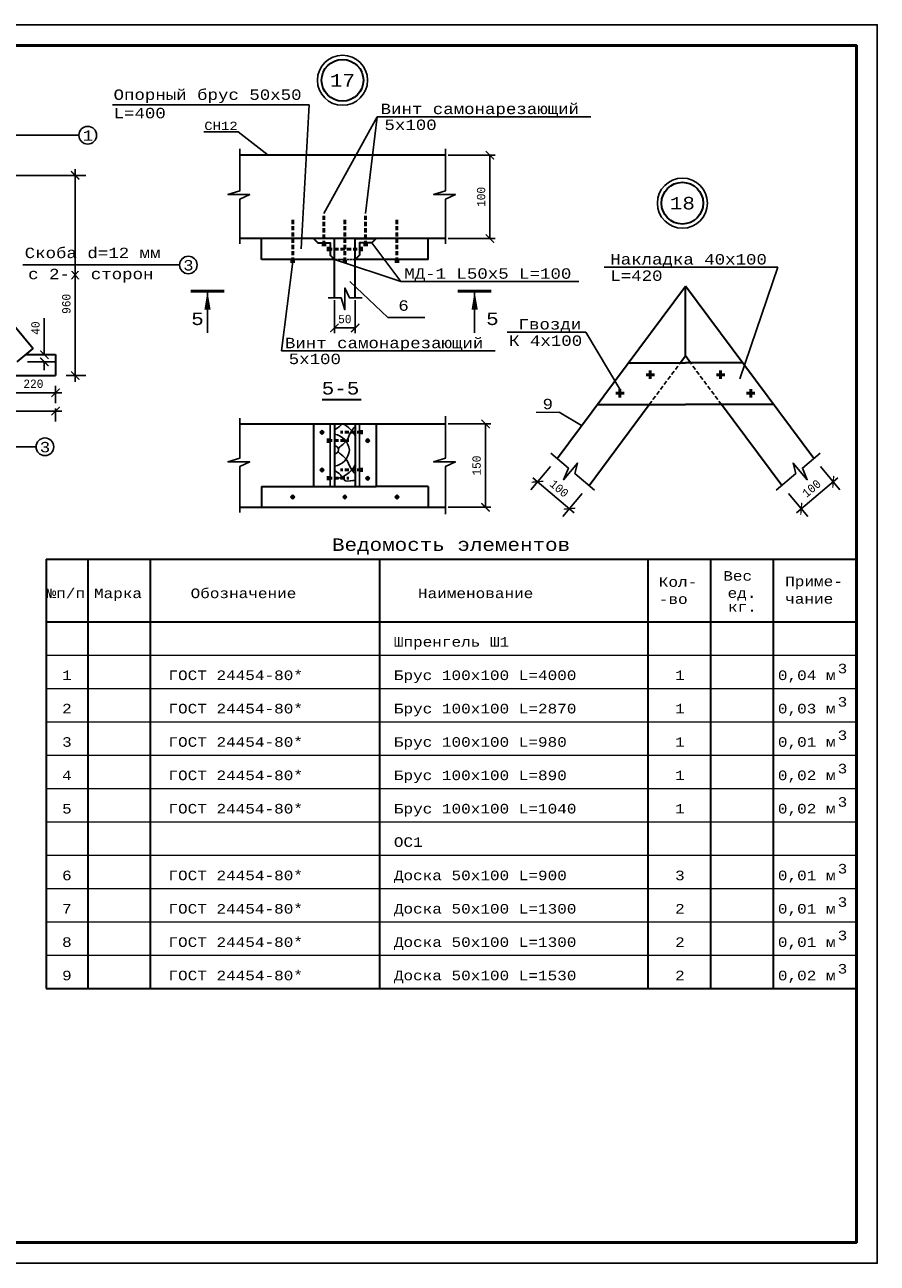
# Model space of a CAD drawing. Header units: millimetres. Extents: x -17 to 2655, y -428 to 194.
# Tile 34 of 47: x 1537 to 1742, y -428 to -131. Entities that reach past the tile are written whole.
import ezdxf
from ezdxf.enums import TextEntityAlignment as Align

# ---------------------------------------------------------------- set-up
doc = ezdxf.new("R2010")
doc.units = ezdxf.units.MM
doc.linetypes.add('ACAD_ISO02W100', pattern=[15, 12, -3])
doc.linetypes.add('ШТРИХОВАЯX2', pattern=[1.5, 1, -0.5])
for name, color, linetype in [('лист а3', 7, 'Continuous'), ('Размеры', 5, 'Continuous'), ('текст', 7, 'Continuous'), ('тонкий', 251, 'Continuous'), ('Штриховая', 7, 'ACAD_ISO02W100')]:
    doc.layers.add(name, color=color, linetype=linetype)
doc.layers.add('Основная', color=7, linetype='Continuous', lineweight=30)
doc.layers.add('стропила', color=40, linetype='Continuous', lineweight=30)
doc.styles.get("Standard").update_dxf_attribs({"font": 'COUR.TTF', "width": 0.8, "height": 2})
doc.styles.add('style1', font='COUR.TTF')
doc.dimstyles.new('10', dxfattribs={"dimtxt": 3, "dimasz": 2, "dimexe": 1.25, "dimexo": 0.625, "dimgap": 1, "dimtad": 1, "dimlfac": 10, "dimtxsty": 'Standard', "dimblk": 'ARCHTICK', "dimcen": 0, "dimadec": 0, "dimazin": 0, "dimtfac": 1, "dimtmove": 0, "dimatfit": 3, "dimldrblk": 'ARCHTICK', "dimfxl": 0, "dimarcsym": 0})
doc.dimstyles.get("Standard").update_dxf_attribs({"dimtxt": 2, "dimasz": 2, "dimexe": 2.5, "dimexo": 2.5, "dimgap": 1, "dimtad": 1, "dimdec": 0, "dimzin": 0, "dimdsep": 46, "dimtxsty": 'Standard', "dimblk": 'ARCHTICK', "dimcen": -3, "dimdle": 1.5, "dimadec": 0, "dimazin": 0, "dimtfac": 0.75, "dimtdec": 0, "dimtofl": 0, "dimtmove": 0, "dimatfit": 3, "dimldrblk": 'ARCHTICK', "dimfxl": 0, "dimtvp": 1.5, "dimtolj": 1, "dimtzin": 0, "dimarcsym": 0})

# ---------------------------------------------------------------- blocks, each defined once
blk = doc.blocks.new('_ArchTick')
at = {"color": 0, "linetype": 'ByBlock', "const_width": 0.15}
blk.add_lwpolyline([(-0.5, -0.5), (0.5, 0.5)], dxfattribs=at)
blk = doc.blocks.new('*D391')
at = {"layer": 'Defpoints', "color": 0}
for p in [(1344.7, -220.42), (1544.7, -220.42), (1544.7, -223.57)]:
    blk.add_point(p, dxfattribs=at)
at = {"layer": 'Размеры', "color": 0, "lineweight": -2}
for p, q in [((1343.2, -223.57), (1546.2, -223.57)), ((1344.7, -222.92), (1344.7, -226.07)), ((1544.7, -222.92), (1544.7, -226.07))]:
    blk.add_line(p, q, dxfattribs=at)
at = {"layer": 'Размеры', "color": 0, "lineweight": -2, "xscale": 2, "yscale": 2, "zscale": 2, "rotation": 180}
blk.add_blockref('_ArchTick', (1344.7, -223.57), dxfattribs=at)
at = {"layer": 'Размеры', "color": 0, "lineweight": -2, "xscale": 2, "yscale": 2, "zscale": 2}
blk.add_blockref('_ArchTick', (1544.7, -223.57), dxfattribs=at)
at = {"layer": 'Размеры', "color": 0, "insert": (1444.7, -221.45), "char_height": 2, "attachment_point": 5}
blk.add_mtext('\\A1;4000', dxfattribs=at)
blk = doc.blocks.new('*D392')
at = {"layer": 'Defpoints', "color": 0}
for p in [(1506.2, -167.05), (1544.7, -215.05), (1549.42, -215.05)]:
    blk.add_point(p, dxfattribs=at)
at = {"layer": 'Размеры', "color": 0, "lineweight": -2}
for p, q in [((1549.42, -165.55), (1549.42, -216.55)), ((1508.7, -167.05), (1551.92, -167.05)), ((1547.2, -215.05), (1551.92, -215.05))]:
    blk.add_line(p, q, dxfattribs=at)
at = {"layer": 'Размеры', "color": 0, "lineweight": -2, "xscale": 2, "yscale": 2, "zscale": 2}
for p, rotation in [((1549.42, -167.05), 90), ((1549.42, -215.05), 270)]:
    blk.add_blockref('_ArchTick', p, dxfattribs=dict(at, rotation=rotation))
at = {"layer": 'Размеры', "color": 0, "insert": (1547.29, -197.87), "char_height": 2, "attachment_point": 5, "rotation": 90}
blk.add_mtext('\\A1;960', dxfattribs=at)
blk = doc.blocks.new('*D410')
at = {"layer": 'Defpoints', "color": 0, "lineweight": 50}
for p in [(1638.25, -162.21), (1648.9, -162.21), (1638.25, -182.21)]:
    blk.add_point(p, dxfattribs=at)
at = {"layer": 'Размеры', "color": 0, "lineweight": -2}
for p, q in [((1638.87, -162.21), (1650.15, -162.21)), ((1648.9, -182.21), (1648.9, -162.21)), ((1638.87, -182.21), (1650.15, -182.21))]:
    blk.add_line(p, q, dxfattribs=at)
at = {"layer": 'Размеры', "color": 0, "lineweight": -2, "xscale": 2, "yscale": 2, "zscale": 2}
for p, rotation in [((1648.9, -162.21), 90), ((1648.9, -182.21), 270)]:
    blk.add_blockref('_ArchTick', p, dxfattribs=dict(at, rotation=rotation))
at = {"layer": 'Размеры', "color": 0, "insert": (1646.78, -172.21), "char_height": 2, "attachment_point": 5, "rotation": 90}
blk.add_mtext('100', dxfattribs=at)
blk = doc.blocks.new('*D411')
at = {"layer": 'Defpoints', "color": 0, "lineweight": 50}
for p in [(1611.58, -196.38), (1616.58, -196.38), (1611.58, -203.64)]:
    blk.add_point(p, dxfattribs=at)
at = {"layer": 'Размеры', "color": 0, "lineweight": -2}
for p, q in [((1611.58, -197.01), (1611.58, -204.89)), ((1616.58, -197.01), (1616.58, -204.89)), ((1616.58, -203.64), (1611.58, -203.64))]:
    blk.add_line(p, q, dxfattribs=at)
at = {"layer": 'Размеры', "color": 0, "lineweight": -2, "xscale": 2, "yscale": 2, "zscale": 2, "rotation": 180}
blk.add_blockref('_ArchTick', (1611.58, -203.64), dxfattribs=at)
at = {"layer": 'Размеры', "color": 0, "lineweight": -2, "xscale": 2, "yscale": 2, "zscale": 2}
blk.add_blockref('_ArchTick', (1616.58, -203.64), dxfattribs=at)
at = {"layer": 'Размеры', "color": 0, "insert": (1614.08, -201.52), "char_height": 2, "attachment_point": 5}
blk.add_mtext('50', dxfattribs=at)
blk = doc.blocks.new('*D412')
at = {"layer": 'Defpoints', "color": 0, "lineweight": 50}
for p in [(1638.25, -226.65), (1647.82, -226.65), (1638.25, -246.65)]:
    blk.add_point(p, dxfattribs=at)
at = {"layer": 'Размеры', "color": 0, "lineweight": -2}
for p, q in [((1638.87, -226.65), (1649.07, -226.65)), ((1647.82, -246.65), (1647.82, -226.65)), ((1638.87, -246.65), (1649.07, -246.65))]:
    blk.add_line(p, q, dxfattribs=at)
at = {"layer": 'Размеры', "color": 0, "lineweight": -2, "xscale": 2, "yscale": 2, "zscale": 2}
for p, rotation in [((1647.82, -226.65), 90), ((1647.82, -246.65), 270)]:
    blk.add_blockref('_ArchTick', p, dxfattribs=dict(at, rotation=rotation))
at = {"layer": 'Размеры', "color": 0, "insert": (1645.7, -236.65), "char_height": 2, "attachment_point": 5, "rotation": 90}
blk.add_mtext('150', dxfattribs=at)
blk = doc.blocks.new('*D414')
at = {"layer": 'Defpoints', "color": 0, "lineweight": 50}
for p in [(1664.99, -234.96), (1672.66, -241.41), (1667.97, -246.98)]:
    blk.add_point(p, dxfattribs=at)
at = {"layer": 'Размеры', "color": 0, "lineweight": -2}
for p, q in [((1663.38, -236.87), (1658.69, -242.44)), ((1659.16, -239.56), (1669.11, -247.94)), ((1671.05, -243.32), (1666.36, -248.89))]:
    blk.add_line(p, q, dxfattribs=at)
at = {"layer": 'Размеры', "color": 0, "lineweight": -2, "xscale": 2, "yscale": 2, "zscale": 2}
for p, rotation in [((1660.3, -240.52), 139.8973437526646), ((1667.97, -246.98), 319.8973437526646)]:
    blk.add_blockref('_ArchTick', p, dxfattribs=dict(at, rotation=rotation))
at = {"layer": 'Размеры', "color": 0, "insert": (1665.5, -242.13), "char_height": 2, "attachment_point": 5, "rotation": 319.8973}
blk.add_mtext('\\A1;100', dxfattribs=at)
blk = doc.blocks.new('*D415')
at = {"layer": 'Defpoints', "color": 0, "lineweight": 50}
for p in [(1726.55, -234.96), (1718.88, -241.41), (1723.57, -246.98)]:
    blk.add_point(p, dxfattribs=at)
at = {"layer": 'Размеры', "color": 0, "lineweight": -2}
for p, q in [((1728.16, -236.87), (1732.85, -242.44)), ((1732.38, -239.56), (1722.43, -247.94)), ((1720.49, -243.32), (1725.18, -248.89))]:
    blk.add_line(p, q, dxfattribs=at)
at = {"layer": 'Размеры', "color": 0, "lineweight": -2, "xscale": 2, "yscale": 2, "zscale": 2}
for p, rotation in [((1731.24, -240.52), 40.10265624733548), ((1723.57, -246.98), 220.1026562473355)]:
    blk.add_blockref('_ArchTick', p, dxfattribs=dict(at, rotation=rotation))
at = {"layer": 'Размеры', "color": 0, "insert": (1726.04, -242.13), "char_height": 2, "attachment_point": 5, "rotation": 40.1027}
blk.add_mtext('\\A1;100', dxfattribs=at)
blk = doc.blocks.new('*D435')
at = {"layer": 'Defpoints', "color": 0}
for p in [(1534.07, -210.05), (1544.7, -215.05), (1544.7, -219.17)]:
    blk.add_point(p, dxfattribs=at)
at = {"layer": 'Размеры', "color": 0, "lineweight": -2}
for p, q in [((1534.07, -212.55), (1534.07, -221.67)), ((1532.57, -219.17), (1546.2, -219.17)), ((1544.7, -217.55), (1544.7, -221.67))]:
    blk.add_line(p, q, dxfattribs=at)
at = {"layer": 'Размеры', "color": 0, "lineweight": -2, "xscale": 2, "yscale": 2, "zscale": 2, "rotation": 180}
blk.add_blockref('_ArchTick', (1534.07, -219.17), dxfattribs=at)
at = {"layer": 'Размеры', "color": 0, "lineweight": -2, "xscale": 2, "yscale": 2, "zscale": 2}
blk.add_blockref('_ArchTick', (1544.7, -219.17), dxfattribs=at)
at = {"layer": 'Размеры', "color": 0, "insert": (1539.38, -217.04), "char_height": 2, "attachment_point": 5}
blk.add_mtext('\\A1;220', dxfattribs=at)
blk = doc.blocks.new('*D443')
at = {"layer": 'Defpoints', "color": 0}
for p in [(1537.56, -210.05), (1542, -210.05), (1535.5, -211.77)]:
    blk.add_point(p, dxfattribs=at)
at = {"layer": 'Размеры', "color": 0, "lineweight": -2}
for p, q in [((1542, -210.05), (1542, -201.29)), ((1540.06, -210.05), (1544.5, -210.05)), ((1538, -211.77), (1544.5, -211.77)), ((1542, -211.77), (1542, -213.77))]:
    blk.add_line(p, q, dxfattribs=at)
at = {"layer": 'Размеры', "color": 0, "lineweight": -2, "xscale": 2, "yscale": 2, "zscale": 2}
for p, rotation in [((1542, -210.05), 270), ((1542, -211.77), 90)]:
    blk.add_blockref('_ArchTick', p, dxfattribs=dict(at, rotation=rotation))
at = {"layer": 'Размеры', "color": 0, "insert": (1539.88, -203.67), "char_height": 2, "attachment_point": 5, "rotation": 90}
blk.add_mtext('\\A1;40', dxfattribs=at)

msp = doc.modelspace()

# ---------------------------------------------------------------- linework, layer by layer
for p, q in [((1558.3471, -150.145), (1605.5284, -150.145)), ((1605.5284, -150.145), (1603.6316, -184.664)), ((1621.8504, -153.0231), (1673.0754, -153.0231)), ((1620.5822, -183.215), (1627.5216, -192.5045)), ((1615.2531, -192.5037), (1624.36, -201.1496)), ((1627.5216, -192.5045), (1670.1925, -192.5045)), ((1581.1109, -194.8302), (1581.1109, -204.8302)), ((1645.198, -194.8302), (1645.198, -204.8302)), ((1624.36, -201.1496), (1633.3117, -201.1496)), ((1671.931, -204.6691), (1653.0013, -204.6691)), ((1598.8902, -209.1621), (1650.1152, -209.1621))]:
    msp.add_line(p, q)
at = {"lineweight": 50}
for p, q in [((1585.1109, -194.8302), (1577.1109, -194.8302)), ((1649.198, -194.8302), (1641.198, -194.8302)), ((1686.3306, -214.8613), (1688.3305, -214.8613)), ((1687.3305, -215.8613), (1687.3305, -213.8613)), ((1705.2096, -214.8613), (1703.2096, -214.8613)), ((1704.2096, -215.8613), (1704.2096, -213.8613)), ((1679.0857, -219.2911), (1681.0857, -219.2911)), ((1680.0857, -220.2911), (1680.0857, -218.2912)), ((1712.4544, -219.2911), (1710.4545, -219.2911)), ((1711.4544, -220.2911), (1711.4544, -218.2912))]:
    msp.add_line(p, q, dxfattribs=at)
at = {"lineweight": 30}
for p, q in [((1608.6202, -220.8207), (1618.0067, -220.8207)), ((1542.4098, -259.0798), (1736.7959, -259.0798)), ((1542.4098, -259.0798), (1542.4098, -362.0798)), ((1552.4098, -259.0798), (1552.4098, -362.0798)), ((1567.4098, -259.0798), (1567.4098, -362.0798)), ((1622.4098, -259.0798), (1622.4098, -362.0798)), ((1686.7959, -259.0798), (1686.7959, -362.0798)), ((1701.7959, -259.0798), (1701.7959, -362.0798)), ((1716.7959, -259.0798), (1716.7959, -362.0798)), ((1736.7959, -259.0798), (1736.7959, -362.0798)), ((1542.4098, -274.0798), (1736.7959, -274.0798)), ((1542.4098, -362.0798), (1736.7959, -362.0798))]:
    msp.add_line(p, q, dxfattribs=at)
at = {"lineweight": 0}
for p, q in [((1542.4098, -282.0798), (1736.7959, -282.0798)), ((1542.4098, -290.0798), (1736.7959, -290.0798)), ((1542.4098, -298.0798), (1736.7959, -298.0798)), ((1542.4098, -306.0798), (1736.7959, -306.0798)), ((1542.4098, -314.0798), (1736.7959, -314.0798)), ((1542.4098, -322.0798), (1736.7959, -322.0798)), ((1542.4098, -330.0798), (1736.7959, -330.0798)), ((1542.4098, -338.0798), (1736.7959, -338.0798)), ((1542.4098, -346.0798), (1736.7959, -346.0798)), ((1542.4098, -354.0798), (1736.7959, -354.0798))]:
    msp.add_line(p, q, dxfattribs=at)
for points in [[(1609.0822, -176.215), (1621.8504, -153.0231), (1619.0822, -176.215)], [(1588.9296, -160.6979), (1588.9296, -170.7186), (1586.0361, -171.64), (1591.279, -171.64), (1588.9296, -172.7158), (1588.9296, -183.478)], [(1638.2494, -160.6979), (1638.2494, -170.7186), (1635.356, -171.64), (1640.5989, -171.64), (1638.2494, -172.7158), (1638.2494, -183.478)], [(1601.5822, -187.715), (1598.8902, -209.1621)], [(1611.5822, -187.215), (1627.5216, -192.5045)], [(1610.0621, -196.3831), (1613.1755, -196.3831), (1614.0969, -199.2766), (1614.0969, -194.0337), (1615.1728, -196.3831), (1618.2371, -196.3831)], [(1588.9296, -225.2633), (1588.9296, -234.8458), (1586.0361, -235.7672), (1591.279, -235.7672), (1588.9296, -236.843), (1588.9296, -247.8876)], [(1638.2494, -224.8206), (1638.2494, -234.8458), (1635.356, -235.7672), (1640.5989, -235.7672), (1638.2494, -236.843), (1638.2494, -248.2701)], [(1610.5822, -226.6502), (1610.5822, -241.6502)], [(1617.5822, -226.6502), (1617.5822, -241.6502)], [(1663.4631, -233.6679), (1667.7077, -237.2425), (1666.5486, -240.0492), (1669.9259, -236.0389), (1669.2353, -238.529), (1673.9934, -242.5361)], [(1728.0771, -233.6679), (1723.8325, -237.2425), (1724.9916, -240.0492), (1721.6143, -236.0389), (1722.3048, -238.529), (1717.5468, -242.5361)]]:
    msp.add_lwpolyline(points)
at = {"linetype": 'ШТРИХОВАЯX2', "lineweight": 50}
for points in [[(1601.5822, -187.715), (1601.5822, -177.715)], [(1609.0822, -183.715), (1609.0822, -176.215)], [(1614.0822, -187.715), (1614.0822, -177.715)], [(1619.0822, -183.715), (1619.0822, -176.215)], [(1626.5822, -187.715), (1626.5822, -177.715)], [(1608.5822, -183.715), (1609.5822, -183.715)], [(1619.5822, -183.715), (1618.5822, -183.715)], [(1610.0822, -185.215), (1610.0822, -184.215)], [(1610.0822, -184.715), (1618.0822, -184.715)], [(1618.0822, -185.215), (1618.0822, -184.215)], [(1601.0822, -187.715), (1602.0822, -187.715)], [(1613.5822, -187.715), (1614.5822, -187.715)], [(1627.0822, -187.715), (1626.0822, -187.715)], [(1608.2287, -229.0037), (1608.9358, -228.2966)], [(1608.9358, -229.0037), (1608.2287, -228.2966)], [(1618.0822, -228.6502), (1613.0822, -228.6502)], [(1618.0822, -229.1502), (1618.0822, -228.1502)], [(1610.0822, -231.1502), (1610.0822, -230.1502)], [(1610.0822, -230.6502), (1615.0822, -230.6502)], [(1619.9358, -231.0037), (1619.2287, -230.2966)], [(1619.2287, -231.0037), (1619.9358, -230.2966)], [(1608.2287, -238.0317), (1608.9358, -237.3246)], [(1608.9358, -238.0317), (1608.2287, -237.3246)], [(1618.0822, -238.1502), (1618.0822, -237.1502)], [(1610.0822, -240.1502), (1610.0822, -239.1502)], [(1610.0822, -239.6502), (1615.0822, -239.6502)], [(1618.0822, -237.6502), (1613.0822, -237.6502)], [(1619.9358, -240.0317), (1619.2287, -239.3246)], [(1619.2287, -240.0317), (1619.9358, -239.3246)], [(1601.2287, -244.5037), (1601.9358, -243.7966)], [(1601.9358, -244.5037), (1601.2287, -243.7966)], [(1613.7287, -244.5037), (1614.4358, -243.7966)], [(1614.4358, -244.5037), (1613.7287, -243.7966)], [(1626.2287, -244.5037), (1626.9358, -243.7966)], [(1626.9358, -244.5037), (1626.2287, -243.7966)]]:
    msp.add_lwpolyline(points, dxfattribs=at)
for points in [[(1581.1259, -194.8302, 0, 1.5, 0), (1581.1461, -199.2702, 1.5, 1.5, 0)], [(1645.213, -194.8302, 0, 1.5, 0), (1645.2332, -199.2702, 1.5, 1.5, 0)]]:
    msp.add_lwpolyline(points, format="xyseb")
for centre in [(1613.5253, -144.2478), (1695.054, -173.7146)]:
    msp.add_circle(centre, 6)
at = {"lineweight": 30}
for centre in [(1613.5253, -144.2478), (1695.054, -173.7146)]:
    msp.add_circle(centre, 5, dxfattribs=at)
for centre, radius, start, end in [((1610.4593, -232.9369), 7.0526, 29.751826, 63.049728), ((1610.9932, -233.3371), 4.234, 5.108905, 82.002554), ((1611.5822, -232.865), 0.9809, 270, 90), ((1610.9932, -232.583), 4.234, 277.997446, 354.891095), ((1610.4593, -232.9833), 7.0526, 279.161966, 330.248174)]:
    msp.add_arc(centre, radius, start, end)
for points, knots in [([(1611.5822, -228.074), (1612.1156, -227.795), (1612.7594, -227.4243), (1613.2083, -226.7774), (1613.2928, -226.6502)], [0.11218295, 0.11218295, 0.11218295, 0.11218295, 1.00720335, 1.22177384, 1.22177384, 1.22177384, 1.22177384]), ([(1612.5564, -232.5093), (1612.7968, -232.2881), (1613.3943, -231.7384), (1614.7403, -230.7125), (1615.2565, -228.8376), (1616.1404, -227.6754), (1616.5822, -227.357)], [0, 0, 0, 0, 0.98370274, 2.44468802, 4.94120823, 6.6144191, 6.6144191, 6.6144191, 6.6144191]), ([(1612.5564, -233.4109), (1612.7968, -233.6321), (1613.3943, -234.1818), (1614.7403, -235.2076), (1615.2565, -237.0826), (1616.1404, -238.2447), (1616.5822, -238.5631)], [0, 0, 0, 0, 0.98370274, 2.44468802, 4.94120823, 6.6144191, 6.6144191, 6.6144191, 6.6144191]), ([(1611.5822, -237.8462), (1612.1156, -238.1252), (1613.1772, -238.7364), (1614.0282, -240.9166), (1615.9008, -240.1648), (1616.5822, -240.1916)], [0.11218295, 0.11218295, 0.11218295, 0.11218295, 1.00720335, 1.94179195, 3.04058258, 3.04058258, 3.04058258, 3.04058258])]:
    msp.add_open_spline(points, degree=3, knots=knots)
at = {"layer": 'лист а3', "color": 7}
msp.add_lwpolyline([(1321.7959, -427.9324), (1321.7959, -130.9324), (1741.7959, -130.9324), (1741.7959, -427.9324), (1321.7959, -427.9324)], dxfattribs=at)
at = {"layer": 'лист а3', "color": 7, "lineweight": 50}
msp.add_lwpolyline([(1341.7959, -135.9324), (1736.7959, -135.9324), (1736.7959, -422.9324), (1341.7959, -422.9324), (1341.7959, -135.9324)], dxfattribs=at)
at = {"layer": 'Основная'}
for points in [[(1638.2494, -162.215), (1588.9296, -162.215)], [(1638.2494, -182.215), (1588.9296, -182.215)], [(1594.0822, -187.215), (1594.0822, -182.215)], [(1611.5822, -187.215), (1611.5822, -182.215), (1606.5822, -182.215), (1607.5822, -183.215), (1610.5822, -183.215), (1610.5822, -186.215), (1611.5822, -187.215)], [(1611.5822, -196.3831), (1611.5822, -182.215)], [(1616.5822, -196.3831), (1616.5822, -182.215)], [(1616.5822, -187.215), (1616.5822, -182.215), (1621.5822, -182.215), (1620.5822, -183.215), (1617.5822, -183.215), (1617.5822, -186.215), (1616.5822, -187.215)], [(1634.0822, -187.215), (1634.0822, -182.215)], [(1611.5822, -187.215), (1594.0822, -187.215)], [(1634.0822, -187.215), (1616.5822, -187.215)], [(1588.9296, -226.6502), (1638.2494, -226.6502)], [(1606.5822, -226.6502), (1606.5822, -241.6502)], [(1611.5822, -226.6502), (1611.5822, -241.6502)], [(1616.5822, -226.6502), (1616.5822, -241.6502)], [(1621.5822, -226.6502), (1621.5822, -241.6502)], [(1594.0822, -241.6502), (1594.0822, -246.6502)], [(1594.0822, -241.6502), (1606.5822, -241.6502)], [(1606.5822, -241.6502), (1621.5822, -241.6502)], [(1634.0822, -241.6502), (1621.5822, -241.6502)], [(1634.0822, -241.6502), (1634.0822, -246.6502)], [(1588.9296, -246.6502), (1638.2494, -246.6502)]]:
    msp.add_lwpolyline(points, dxfattribs=at)
at = {"layer": 'стропила'}
for p, q in [((1506.1982, -168.7545), (1539.3399, -208.5665)), ((1664.9928, -234.9562), (1695.7701, -193.5973)), ((1695.7701, -210.3479), (1695.7701, -193.5973)), ((1695.7701, -210.3479), (1695.7701, -193.5973)), ((1726.5473, -234.9562), (1695.7701, -193.5973)), ((1535.4971, -211.7654), (1539.3399, -208.5665)), ((1537.5629, -210.0458), (1544.6982, -210.0458)), ((1544.6982, -210.0458), (1544.6982, -215.0458)), ((1694.5475, -211.9909), (1695.7701, -210.3479)), ((1696.9927, -211.9909), (1695.7701, -210.3479)), ((1682.0825, -211.9909), (1695.7701, -211.9909)), ((1709.4577, -211.9909), (1695.7701, -211.9909)), ((1344.6982, -215.0458), (1544.6982, -215.0458)), ((1672.6556, -241.4095), (1687.106, -221.9909)), ((1674.641, -221.9909), (1695.7701, -221.9909)), ((1716.8992, -221.9909), (1695.7701, -221.9909)), ((1718.8845, -241.4095), (1704.4342, -221.9909))]:
    msp.add_line(p, q, dxfattribs=at)
at = {"layer": 'тонкий'}
for p, q in [((1588.4621, -156.6158), (1580.2944, -156.6158)), ((1588.4621, -156.6158), (1595.6737, -162.215)), ((1717.9376, -189.0905), (1676.3254, -189.0905)), ((1717.9376, -189.0905), (1708.7991, -215.8316)), ((1671.931, -204.6691), (1680.0857, -218.2912)), ((1665.5263, -223.8279), (1670.8759, -227.0505))]:
    msp.add_line(p, q, dxfattribs=at)
at = {"layer": 'тонкий', "linetype": 'Continuous', "ltscale": 2}
for p, q in [((1512.748, -157.4253), (1550.3012, -157.4253)), ((1536.8779, -188.5422), (1574.4311, -188.5422)), ((1502.4744, -232.1477), (1540.0276, -232.1477))]:
    msp.add_line(p, q, dxfattribs=at)
at = {"layer": 'тонкий', "linetype": 'ШТРИХОВАЯX2'}
for p, q in [((1687.106, -221.9909), (1694.5475, -211.9909)), ((1704.4342, -221.9909), (1696.9927, -211.9909))]:
    msp.add_line(p, q, dxfattribs=at)
at = {"layer": 'тонкий', "lineweight": 0}
msp.add_line((1660.0015, -223.8279), (1665.5263, -223.8279), dxfattribs=at)
at = {"layer": 'тонкий'}
for centre in [(1552.4187, -157.4253), (1576.5486, -188.5422), (1542.1451, -232.1477)]:
    msp.add_circle(centre, 2.1175, dxfattribs=at)
at = {"layer": 'Штриховая', "ltscale": 0.05}
msp.add_lwpolyline([(1611.5822, -187.215), (1616.5822, -187.215)], dxfattribs=at)

# ---------------------------------------------------------------- texts
at = {"style": 'style1'}
for s, height, p in [('17', 3, (1613.5253, -144.2478)), ('18', 3, (1695.054, -173.7146)), ('1', 2.3, (1547.4098, -286.9318)), ('2', 2.3, (1547.4098, -294.9318)), ('3', 2.3, (1547.4098, -302.9318)), ('4', 2.3, (1547.4098, -310.9318)), ('5', 2.3, (1547.4098, -318.9318)), ('6', 2.3, (1547.4098, -334.9318)), ('7', 2.3, (1547.4098, -342.9318)), ('8', 2.3, (1547.4098, -350.9318)), ('9', 2.3, (1547.4098, -358.9318))]:
    msp.add_text(s, height=height, dxfattribs=at).set_placement(p, align=Align.MIDDLE_CENTER)
for s, height, p in [('Опорный брус 50x50', 2.5, (1558.6071, -148.9441)), ('L=400', 2.5, (1558.6071, -153.3612)), ('Винт самонарезающий', 2.5, (1622.6616, -152.3581)), ('5х100', 2.5, (1623.587, -156.173)), ('1', 2.5, (1551.1769, -158.744)), ('Скоба d=12 мм', 2.5, (1537.2906, -186.8928)), ('Накладка 40х100', 2.5, (1677.7479, -188.4253)), ('с 2-х сторон', 2.5, (1538.116, -191.9535)), ('3', 2.5, (1575.3069, -189.8609)), ('МД-1 L50х5 L=100', 2.5, (1628.3329, -191.8396)), ('L=420', 2.5, (1677.7649, -192.3529)), ('6', 2.5, (1626.924, -199.5114)), ('Гвозди', 2.5, (1655.7587, -204.0041)), ('Винт самонарезающий', 2.5, (1599.7015, -208.4971)), ('К 4x100', 2.5, (1653.4809, -207.9317)), ('5х100', 2.5, (1600.6269, -212.312)), ('5-5', 3, (1608.5355, -219.5988)), ('3', 2.5, (1540.9033, -233.4664)), ('Ведомость элементов', 3, (1611.0072, -257.11)), ('Кол-', 2.3, (1689.4061, -265.7147)), ('Вес ', 2.3, (1704.8682, -264.2528)), ('Приме-', 2.3, (1719.7158, -265.566)), ('№п/п', 2.3, (1542.5515, -268.4285)), ('Марка', 2.3, (1553.9103, -268.4285)), ('Обозначение', 2.3, (1577.0962, -268.4285)), ('Наименование', 2.3, (1631.6295, -268.4285)), ('ед.', 2.3, (1705.8958, -268.3695)), ('-во', 2.3, (1689.4061, -269.8314)), ('кг.', 2.3, (1706.0024, -271.678)), ('чание', 2.3, (1719.7158, -269.7644)), ('Шпренгель Ш1', 2.3, (1625.846, -280.0798)), ('ГОСТ 24454-80*', 2.3, (1571.7702, -288.0798)), ('Брус 100x100 L=4000', 2.3, (1625.846, -288.0798)), ('ГОСТ 24454-80*', 2.3, (1571.7702, -296.0798)), ('Брус 100x100 L=2870', 2.3, (1625.846, -296.0798)), ('ГОСТ 24454-80*', 2.3, (1571.7702, -304.0798)), ('Брус 100x100 L=980', 2.3, (1625.846, -304.0798)), ('ГОСТ 24454-80*', 2.3, (1571.7702, -312.0798)), ('Брус 100x100 L=890', 2.3, (1625.846, -312.0798)), ('ГОСТ 24454-80*', 2.3, (1571.7702, -320.0798)), ('Брус 100x100 L=1040', 2.3, (1625.846, -320.0798)), ('OC1', 2.3, (1625.846, -328.0798)), ('ГОСТ 24454-80*', 2.3, (1571.7702, -336.0798)), ('Доска 50x100 L=900', 2.3, (1625.846, -336.0798)), ('ГОСТ 24454-80*', 2.3, (1571.7702, -344.0798)), ('Доска 50x100 L=1300', 2.3, (1625.846, -344.0798)), ('ГОСТ 24454-80*', 2.3, (1571.7702, -352.0798)), ('Доска 50x100 L=1300', 2.3, (1625.846, -352.0798)), ('ГОСТ 24454-80*', 2.3, (1571.7702, -360.0798)), ('Доска 50x100 L=1530', 2.3, (1625.846, -360.0798))]:
    msp.add_text(s, height=height, dxfattribs=at).set_placement(p)
msp.add_text('СН12', height=2).set_placement((1584.3783, -155.1786), align=Align.MIDDLE_CENTER)
for p in [(1577.2392, -202.9408), (1647.979, -202.9408)]:
    msp.add_text('5', height=3).set_placement(p)
for s, p in [('3', (1733.4504, -286.4648)), ('1', (1694.4567, -288.0798)), ('0,04 м', (1724.8793, -288.0798)), ('1', (1694.4567, -296.0798)), ('0,03 м', (1724.8793, -296.0798)), ('3', (1733.4504, -294.4648)), ('1', (1694.4567, -304.0798)), ('0,01 м', (1724.8793, -304.0798)), ('3', (1733.4504, -302.4648)), ('3', (1733.4504, -310.4648)), ('1', (1694.4567, -312.0798)), ('0,02 м', (1724.8793, -312.0798)), ('1', (1694.4567, -320.0798)), ('0,02 м', (1724.8793, -320.0798)), ('3', (1733.4504, -318.4648)), ('3', (1733.4504, -334.4648)), ('3', (1694.4567, -336.0798)), ('0,01 м', (1724.8793, -336.0798)), ('3', (1733.4504, -342.4648)), ('2', (1694.4567, -344.0798)), ('0,01 м', (1724.8793, -344.0798)), ('2', (1694.4567, -352.0798)), ('0,01 м', (1724.8793, -352.0798)), ('3', (1733.4504, -350.4648)), ('3', (1733.4504, -358.4648)), ('2', (1694.4567, -360.0798)), ('0,02 м', (1724.8793, -360.0798))]:
    msp.add_text(s, height=2.3, dxfattribs=at).set_placement(p, align=Align.CENTER)
at = {"layer": 'текст', "style": 'style1'}
msp.add_text('9', height=2.5, dxfattribs=at).set_placement((1662.7639, -221.879), align=Align.MIDDLE_CENTER)

# ---------------------------------------------------------------- dimensions: what is measured, and where the dimension line sits
at = {"layer": 'Размеры'}
for base, p1, p2, text, dimstyle, picture, middle in [((1648.9002, -162.215), (1638.2494, -182.215), (1638.2494, -162.215), '100', '10', '*D410', (1646.7763, -172.215)), ((1542.0019, -210.0458), (1535.4971, -211.7654), (1537.5629, -210.0458), '40', 'Standard', '*D443', (1539.878, -203.668)), ((1647.824, -226.6502), (1638.2494, -246.6502), (1638.2494, -226.6502), '150', '10', '*D412', (1645.7001, -236.6502))]:
    dim = msp.add_linear_dim(base=base, p1=p1, p2=p2, angle=90, text=text, dimstyle=dimstyle, dxfattribs=at)
    dim.commit()
    dim.dimension.update_dxf_attribs({"geometry": picture, "text_midpoint": middle})
dim = msp.add_linear_dim(base=(1549.4182, -215.0458), p1=(1506.1982, -167.0458), p2=(1544.6982, -215.0458), angle=90, text='960', dimstyle='Standard', dxfattribs=at)
dim.commit()
dim.dimension.update_dxf_attribs({"geometry": '*D392', "text_midpoint": (1549.4182, -197.8733), "dimtype": 160})
dim = msp.add_linear_dim(base=(1611.5822, -203.641), p1=(1616.5822, -196.3831), p2=(1611.5822, -196.3831), dimstyle='10', dxfattribs=at)
dim.commit()
dim.dimension.update_dxf_attribs({"geometry": '*D411', "text_midpoint": (1614.0822, -201.5171)})
dim = msp.add_linear_dim(base=(1544.6982, -219.1661), p1=(1534.0656, -210.0458), p2=(1544.6982, -215.0458), text='220', dimstyle='Standard', override={"dimtmove": 1}, dxfattribs=at)
dim.commit()
dim.dimension.update_dxf_attribs({"geometry": '*D435', "text_midpoint": (1539.3819, -217.0422)})
dim = msp.add_linear_dim(base=(1544.6982, -223.571), p1=(1344.6982, -220.4161), p2=(1544.6982, -220.4161), text='4000', dimstyle='Standard', dxfattribs=at)
dim.commit()
dim.dimension.update_dxf_attribs({"geometry": '*D391', "text_midpoint": (1444.6982, -221.4471)})
for p1, p2, distance, picture, middle in [((1664.9928, -234.9562), (1672.6556, -241.4095), -7.2792, '*D414', (1665.5034, -242.126)), ((1726.5473, -234.9562), (1718.8845, -241.4095), 7.2792, '*D415', (1726.0367, -242.126))]:
    dim = msp.add_aligned_dim(p1=p1, p2=p2, distance=distance, text='100', dimstyle='Standard', dxfattribs=at)
    dim.commit()
    dim.dimension.update_dxf_attribs({"geometry": picture, "text_midpoint": middle})

doc.saveas('drawing.dxf')
